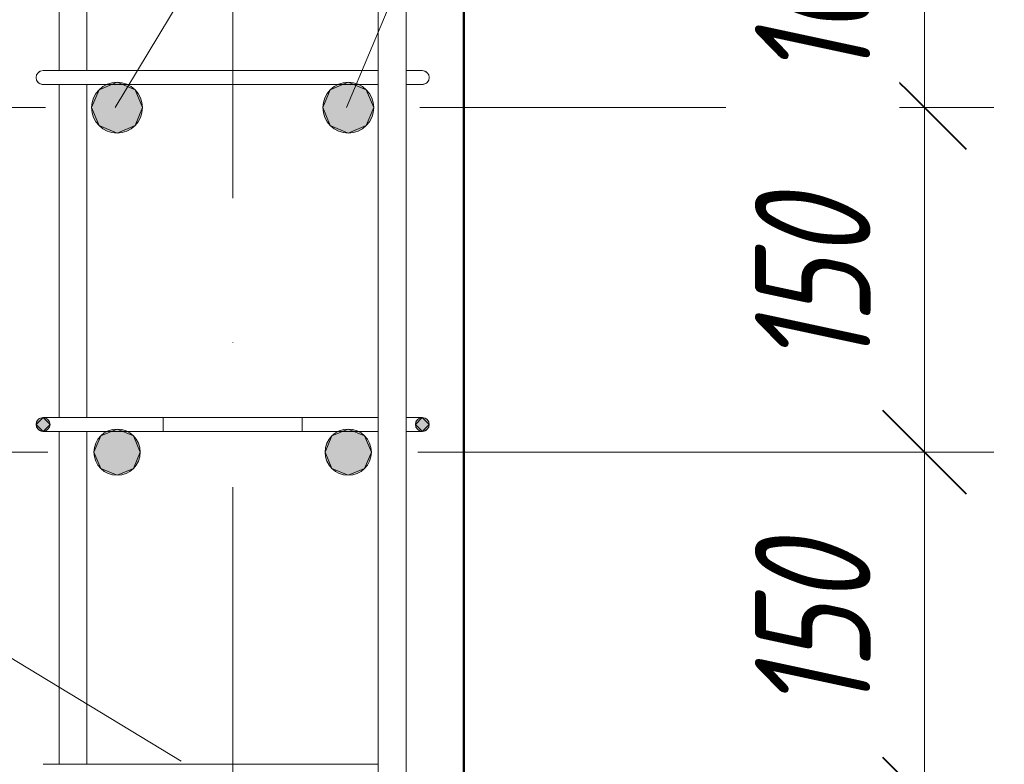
# Model space of a CAD drawing. Header units: millimetres. Extents: x -2150 to 10247, y -118926 to 7424.
# Tile 27 of 30: x 6134 to 6560, y 466 to 788. Entities that reach past the tile are written whole.
import ezdxf

# ---------------------------------------------------------------- set-up
doc = ezdxf.new("R2010")
doc.units = ezdxf.units.MM
doc.linetypes.add('ADSK_Линия сетки', pattern=[625, 500, -62.5, 0, -62.5])
for name, color, linetype, lineweight in [('A-____-____-DIMS', 211, 'Continuous', 9), ('A-____-____-DIMS-20', 211, 'Continuous', 9), ('S-COLS-____-MCUT', 52, 'Continuous', 50), ('S-GRID-____-OTLN', 1, 'Continuous', 9), ('S-RBAR-____-IDEN', 171, 'Continuous', 20), ('S-RBAR-____-MCUT', 171, 'Continuous', 20), ('S-RBAR-____-OTLN', 171, 'Continuous', 100)]:
    doc.layers.add(name, color=color, linetype=linetype, lineweight=lineweight)
doc.styles.add('GOST Common_I_6', font='GOST_Common Italic.ttf', dxfattribs={"width": 0.8, "height": 50})
doc.dimstyles.new('ADSK_Для_арматуры_Основной_2_5_мм_шаг_кол-во_Стрелки_точный_2', dxfattribs={"dimscale": 304.8, "dimtxt": 0.164979, "dimasz": 0.19685, "dimexe": 0.098425, "dimexo": 0.000322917, "dimgap": 0.026247, "dimtad": 1, "dimdec": 0, "dimlfac": 304.8, "dimdsep": 46, "dimtxsty": 'GOST Common_I_6', "dimsah": 1, "dimcen": 0.09, "dimdle": 0.098425, "dimazin": 0, "dimtfac": 1, "dimtdec": 4, "dimtix": 1, "dimtmove": 0, "dimatfit": 3, "dimfxl": 1, "dimtvp": 1, "dimtfill": 1, "dimtolj": 1, "dimtzin": 0, "dimarcsym": 2})
doc.dimstyles.new('ADSK_Округление_5мм__Узкий__3', dxfattribs={"dimscale": 304.8, "dimtxt": 0.164979, "dimasz": 0.11811, "dimexe": 0.098425, "dimexo": 0.000215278, "dimgap": 0.026247, "dimtad": 1, "dimdec": 0, "dimlfac": 304.8, "dimrnd": 5, "dimdsep": 46, "dimtxsty": 'GOST Common_I_6', "dimblk1": 'OBLIQUE', "dimblk2": 'OBLIQUE', "dimsah": 1, "dimcen": 0.09, "dimdle": 0.098425, "dimazin": 0, "dimtfac": 1, "dimtdec": 4, "dimtix": 1, "dimtmove": 0, "dimatfit": 3, "dimfxl": 1, "dimtvp": 1, "dimtfill": 1, "dimtolj": 1, "dimtzin": 0, "dimlwd": 20, "dimlwe": 20, "dimarcsym": 2})

# ---------------------------------------------------------------- blocks, each defined once
blk = doc.blocks.new('DIMBLOCK37-КЖ1_ПЭ_ВЭ1_Армирование_Пилоны_Пм-1_5')
at = {"layer": 'A-____-____-DIMS-20', "lineweight": 40}
for points in [[(5938.66, 601), (5930.76, 541), (5946.56, 541)], [(5938.66, 301), (5946.56, 361), (5930.76, 361)]]:
    blk.add_hatch(color=256, dxfattribs=at).paths.add_polyline_path(points)
at = {"layer": 'A-____-____-DIMS-20'}
for p, q in [((5938.66, 631), (5938.66, 271)), ((5938.66, 601), (5908.66, 601)), ((5938.66, 601), (6146, 601)), ((5938.66, 301), (5908.66, 301)), ((5938.66, 301), (6146, 301))]:
    blk.add_line(p, q, dxfattribs=at)
at = {"layer": 'A-____-____-DIMS-20', "lineweight": 40}
for p, q in [((5938.66, 601), (5930.76, 541)), ((5946.56, 541), (5938.66, 601)), ((5930.76, 541), (5946.56, 541)), ((5946.56, 361), (5930.76, 361)), ((5930.76, 361), (5938.66, 301)), ((5938.66, 301), (5946.56, 361))]:
    blk.add_line(p, q, dxfattribs=at)
at = {"layer": 'A-____-____-DIMS-20', "color": 0, "insert": (5865.32, 408.81), "char_height": 50, "width": 101.2533, "attachment_point": 1, "rotation": 90, "line_spacing_factor": 1.022761, "style": 'GOST Common_I_6', "bg_fill": 3, "box_fill_scale": 1.25, "bg_fill_color": 256, "bg_fill_true_color": 13158600, "bg_fill_transparency": 0}
blk.add_mtext('300', dxfattribs=at)
blk = doc.blocks.new('DIMBLOCK38-КЖ1_ПЭ_ВЭ1_Армирование_Пилоны_Пм-1_5')
at = {"layer": 'A-____-____-DIMS-20', "lineweight": 40}
for points in [[(6525.16, 451), (6517.26, 391), (6533.06, 391)], [(6525.16, 151), (6533.06, 211), (6517.26, 211)]]:
    blk.add_hatch(color=256, dxfattribs=at).paths.add_polyline_path(points)
at = {"layer": 'A-____-____-DIMS-20'}
for p, q in [((6525.16, 481), (6525.16, 121)), ((6525.16, 451), (6306, 451)), ((6525.16, 451), (6555.16, 451)), ((6525.16, 151), (6306, 151)), ((6525.16, 151), (6555.16, 151))]:
    blk.add_line(p, q, dxfattribs=at)
at = {"layer": 'A-____-____-DIMS-20', "lineweight": 40}
for p, q in [((6525.16, 451), (6517.26, 391)), ((6533.06, 391), (6525.16, 451)), ((6517.26, 391), (6533.06, 391)), ((6533.06, 211), (6517.26, 211)), ((6517.26, 211), (6525.16, 151)), ((6525.16, 151), (6533.06, 211))]:
    blk.add_line(p, q, dxfattribs=at)
at = {"layer": 'A-____-____-DIMS-20', "color": 0, "insert": (6451.81, 258.81), "char_height": 50, "width": 101.2533, "attachment_point": 1, "rotation": 90, "line_spacing_factor": 1.022761, "style": 'GOST Common_I_6', "bg_fill": 3, "box_fill_scale": 1.25, "bg_fill_color": 256, "bg_fill_true_color": 13158600, "bg_fill_transparency": 0}
blk.add_mtext('300', dxfattribs=at)
blk = doc.blocks.new('DIMBLOCK48-КЖ1_ПЭ_ВЭ1_Армирование_Пилоны_Пм-1_5')
at = {"layer": 'A-____-____-DIMS-20', "lineweight": 40}
for p, q in [((5938.66, 601), (5920.66, 619)), ((5938.66, 601), (5956.66, 583)), ((5938.66, 301), (5920.66, 319)), ((5938.66, 301), (5956.66, 283))]:
    blk.add_line(p, q, dxfattribs=at)
at = {"layer": 'A-____-____-DIMS-20', "lineweight": 20}
for p, q in [((5938.66, 601), (5908.66, 601)), ((5938.66, 301), (5938.66, 601)), ((5938.66, 601), (6146, 601)), ((5938.66, 301), (5908.66, 301)), ((5938.66, 301), (6146, 301))]:
    blk.add_line(p, q, dxfattribs=at)
at = {"layer": 'A-____-____-DIMS-20', "color": 0, "lineweight": 20, "insert": (5865.32, 408.81), "char_height": 50, "width": 101.2533, "attachment_point": 1, "rotation": 90, "line_spacing_factor": 1.022761, "style": 'GOST Common_I_6', "bg_fill": 3, "box_fill_scale": 1.25, "bg_fill_color": 256, "bg_fill_true_color": 13158600, "bg_fill_transparency": 0}
blk.add_mtext('300', dxfattribs=at)
blk = doc.blocks.new('_Oblique')
at = {"color": 0, "linetype": 'ByBlock', "lineweight": -2}
blk.add_line((-0.5, -0.5), (0.5, 0.5), dxfattribs=at)
blk = doc.blocks.new('DIMBLOCK49-КЖ1_ПЭ_ВЭ1_Армирование_Пилоны_Пм-1_5')
at = {"layer": 'A-____-____-DIMS-20', "lineweight": 40}
for p, q in [((5938.66, 750), (5920.66, 768)), ((5938.66, 750), (5956.66, 732)), ((5938.66, 601), (5920.66, 619)), ((5938.66, 601), (5956.66, 583))]:
    blk.add_line(p, q, dxfattribs=at)
at = {"layer": 'A-____-____-DIMS-20', "lineweight": 20}
for p, q in [((5938.66, 750), (5908.66, 750)), ((5938.66, 601), (5938.66, 750)), ((5938.66, 750), (6145, 750)), ((5938.66, 601), (5908.66, 601)), ((5938.66, 601), (6146, 601))]:
    blk.add_line(p, q, dxfattribs=at)
at = {"layer": 'A-____-____-DIMS-20', "color": 0, "lineweight": 20, "insert": (5865.32, 637.15), "char_height": 50, "width": 92.0485, "attachment_point": 1, "rotation": 90, "line_spacing_factor": 1.022761, "style": 'GOST Common_I_6', "bg_fill": 3, "box_fill_scale": 1.25, "bg_fill_color": 256, "bg_fill_true_color": 13158600, "bg_fill_transparency": 0}
blk.add_mtext('150', dxfattribs=at)
blk = doc.blocks.new('DIMBLOCK50-КЖ1_ПЭ_ВЭ1_Армирование_Пилоны_Пм-1_5')
at = {"layer": 'A-____-____-DIMS-20', "lineweight": 40}
for p, q in [((5938.66, 850), (5920.66, 868)), ((5938.66, 850), (5956.66, 832)), ((5938.66, 750), (5920.66, 768)), ((5938.66, 750), (5956.66, 732))]:
    blk.add_line(p, q, dxfattribs=at)
at = {"layer": 'A-____-____-DIMS-20', "lineweight": 20}
for p, q in [((5938.66, 850), (5908.66, 850)), ((5938.66, 750), (5938.66, 850)), ((5938.66, 850), (6145, 850)), ((5938.66, 750), (5908.66, 750)), ((5938.66, 750), (6145, 750))]:
    blk.add_line(p, q, dxfattribs=at)
at = {"layer": 'A-____-____-DIMS-20', "color": 0, "lineweight": 20, "insert": (5865.32, 761.65), "char_height": 50, "width": 92.0485, "attachment_point": 1, "rotation": 90, "line_spacing_factor": 1.022761, "style": 'GOST Common_I_6', "bg_fill": 3, "box_fill_scale": 1.25, "bg_fill_color": 256, "bg_fill_true_color": 13158600, "bg_fill_transparency": 0}
blk.add_mtext('100', dxfattribs=at)
blk = doc.blocks.new('DIMBLOCK57-КЖ1_ПЭ_ВЭ1_Армирование_Пилоны_Пм-1_5')
at = {"layer": 'A-____-____-DIMS-20', "lineweight": 40}
for p, q in [((6525.16, 451), (6507.16, 469)), ((6525.16, 451), (6543.16, 433)), ((6525.16, 151), (6507.16, 169)), ((6525.16, 151), (6543.16, 133))]:
    blk.add_line(p, q, dxfattribs=at)
at = {"layer": 'A-____-____-DIMS-20', "lineweight": 20}
for p, q in [((6525.16, 451), (6306, 451)), ((6525.16, 151), (6525.16, 451)), ((6525.16, 451), (6555.16, 451)), ((6525.16, 151), (6306, 151)), ((6525.16, 151), (6555.16, 151))]:
    blk.add_line(p, q, dxfattribs=at)
at = {"layer": 'A-____-____-DIMS-20', "color": 0, "lineweight": 20, "insert": (6451.81, 258.81), "char_height": 50, "width": 101.2533, "attachment_point": 1, "rotation": 90, "line_spacing_factor": 1.022761, "style": 'GOST Common_I_6', "bg_fill": 3, "box_fill_scale": 1.25, "bg_fill_color": 256, "bg_fill_true_color": 13158600, "bg_fill_transparency": 0}
blk.add_mtext('300', dxfattribs=at)
blk = doc.blocks.new('DIMBLOCK58-КЖ1_ПЭ_ВЭ1_Армирование_Пилоны_Пм-1_5')
at = {"layer": 'A-____-____-DIMS-20', "lineweight": 40}
for p, q in [((6525.16, 601), (6507.16, 619)), ((6525.16, 601), (6543.16, 583)), ((6525.16, 451), (6507.16, 469)), ((6525.16, 451), (6543.16, 433))]:
    blk.add_line(p, q, dxfattribs=at)
at = {"layer": 'A-____-____-DIMS-20', "lineweight": 20}
for p, q in [((6525.16, 601), (6306, 601)), ((6525.16, 451), (6525.16, 601)), ((6525.16, 601), (6555.16, 601)), ((6525.16, 451), (6306, 451)), ((6525.16, 451), (6555.16, 451))]:
    blk.add_line(p, q, dxfattribs=at)
at = {"layer": 'A-____-____-DIMS-20', "color": 0, "lineweight": 20, "insert": (6451.81, 487.65), "char_height": 50, "width": 92.0485, "attachment_point": 1, "rotation": 90, "line_spacing_factor": 1.022761, "style": 'GOST Common_I_6', "bg_fill": 3, "box_fill_scale": 1.25, "bg_fill_color": 256, "bg_fill_true_color": 13158600, "bg_fill_transparency": 0}
blk.add_mtext('150', dxfattribs=at)
blk = doc.blocks.new('DIMBLOCK59-КЖ1_ПЭ_ВЭ1_Армирование_Пилоны_Пм-1_5')
at = {"layer": 'A-____-____-DIMS-20', "lineweight": 40}
for p, q in [((6525.16, 750), (6507.16, 768)), ((6525.16, 750), (6543.16, 732)), ((6525.16, 601), (6507.16, 619)), ((6525.16, 601), (6543.16, 583))]:
    blk.add_line(p, q, dxfattribs=at)
at = {"layer": 'A-____-____-DIMS-20', "lineweight": 20}
for p, q in [((6525.16, 750), (6307, 750)), ((6525.16, 601), (6525.16, 750)), ((6525.16, 750), (6555.16, 750)), ((6525.16, 601), (6306, 601)), ((6525.16, 601), (6555.16, 601))]:
    blk.add_line(p, q, dxfattribs=at)
at = {"layer": 'A-____-____-DIMS-20', "color": 0, "lineweight": 20, "insert": (6451.81, 637.15), "char_height": 50, "width": 92.0485, "attachment_point": 1, "rotation": 90, "line_spacing_factor": 1.022761, "style": 'GOST Common_I_6', "bg_fill": 3, "box_fill_scale": 1.25, "bg_fill_color": 256, "bg_fill_true_color": 13158600, "bg_fill_transparency": 0}
blk.add_mtext('150', dxfattribs=at)
blk = doc.blocks.new('DIMBLOCK60-КЖ1_ПЭ_ВЭ1_Армирование_Пилоны_Пм-1_5')
at = {"layer": 'A-____-____-DIMS-20', "lineweight": 40}
for p, q in [((6525.16, 850), (6507.16, 868)), ((6525.16, 850), (6543.16, 832)), ((6525.16, 750), (6507.16, 768)), ((6525.16, 750), (6543.16, 732))]:
    blk.add_line(p, q, dxfattribs=at)
at = {"layer": 'A-____-____-DIMS-20', "lineweight": 20}
for p, q in [((6525.16, 850), (6307, 850)), ((6525.16, 750), (6525.16, 850)), ((6525.16, 850), (6555.16, 850)), ((6525.16, 750), (6307, 750)), ((6525.16, 750), (6555.16, 750))]:
    blk.add_line(p, q, dxfattribs=at)
at = {"layer": 'A-____-____-DIMS-20', "color": 0, "lineweight": 20, "insert": (6451.81, 761.65), "char_height": 50, "width": 92.0485, "attachment_point": 1, "rotation": 90, "line_spacing_factor": 1.022761, "style": 'GOST Common_I_6', "bg_fill": 3, "box_fill_scale": 1.25, "bg_fill_color": 256, "bg_fill_true_color": 13158600, "bg_fill_transparency": 0}
blk.add_mtext('100', dxfattribs=at)
blk = doc.blocks.new('DIMBLOCK63-КЖ1_ПЭ_ВЭ1_Армирование_Пилоны_Пм-1_5')
at = {"layer": 'A-____-____-DIMS-20', "lineweight": 20}
for p, q in [((6728.57, 1030), (6728.57, -280)), ((6728.57, 1000), (6346, 1000)), ((6728.57, 1000), (6758.57, 1000)), ((6728.57, -250), (6346, -250)), ((6728.57, -250), (6758.57, -250))]:
    blk.add_line(p, q, dxfattribs=at)
at = {"layer": 'A-____-____-DIMS-20', "lineweight": 40}
for p, q in [((6728.57, 1000), (6710.57, 1018)), ((6728.57, 1000), (6746.57, 982)), ((6728.57, -250), (6710.57, -232)), ((6728.57, -250), (6746.57, -268))]:
    blk.add_line(p, q, dxfattribs=at)
at = {"layer": 'A-____-____-DIMS-20', "color": 0, "lineweight": 20, "insert": (6655.23, 322.58), "char_height": 50, "width": 125.7996, "attachment_point": 1, "rotation": 90, "line_spacing_factor": 1.022761, "style": 'GOST Common_I_6', "bg_fill": 3, "box_fill_scale": 1.25, "bg_fill_color": 256, "bg_fill_true_color": 13158600, "bg_fill_transparency": 0}
blk.add_mtext('1250', dxfattribs=at)

msp = doc.modelspace()

# ---------------------------------------------------------------- hatches: boundary and pattern name
at = {"layer": 'S-RBAR-____-MCUT'}
h = msp.add_hatch(color=256, dxfattribs=at)
edge = h.paths.add_edge_path()
edge.add_arc((6176.0004, 749.9997), 11, 0, 360)
for points in [[(6176.0004, 738.9997), (6183.7785, 742.2215), (6187.0004, 749.9997), (6183.7785, 757.7778), (6176.0004, 760.9997), (6168.2222, 757.7778), (6165.0004, 749.9997), (6168.2222, 742.2215)], [(6276.0004, 738.9997), (6283.7785, 742.2215), (6287.0004, 749.9997), (6283.7785, 757.7778), (6276.0004, 760.9997), (6268.2222, 757.7778), (6265.0004, 749.9997), (6268.2222, 742.2215)], [(6144.0113, 609.9997), (6147.0113, 612.9997), (6144.0113, 615.9997), (6141.0113, 612.9997), (6142.9227, 611.0882)], [(6307.9895, 609.9997), (6310.9895, 612.9997), (6307.9895, 615.9997), (6304.9895, 612.9997), (6307.0647, 610.9244)], [(6176.0004, 590.9997), (6183.0714, 593.9286), (6186.0004, 600.9997), (6183.0714, 608.0707), (6176.0004, 610.9997), (6168.9293, 608.0707), (6166.0004, 600.9997), (6168.9293, 593.9286)], [(6276.0004, 590.9997), (6283.0714, 593.9286), (6286.0004, 600.9997), (6283.0714, 608.0707), (6276.0004, 610.9997), (6268.9293, 608.0707), (6266.0004, 600.9997), (6268.9293, 593.9286)]]:
    msp.add_hatch(color=256, dxfattribs=at).paths.add_polyline_path(points)
h = msp.add_hatch(color=256, dxfattribs=at)
edge = h.paths.add_edge_path()
edge.add_arc((6276.0004, 749.9997), 11, 0, 360)
h = msp.add_hatch(color=256, dxfattribs=at)
edge = h.paths.add_edge_path()
edge.add_arc((6144.0113, 612.9997), 3, 0, 360)
h = msp.add_hatch(color=256, dxfattribs=at)
edge = h.paths.add_edge_path()
edge.add_arc((6307.9895, 612.9997), 3, 0, 360)
h = msp.add_hatch(color=256, dxfattribs=at)
edge = h.paths.add_edge_path()
edge.add_arc((6176.0004, 600.9997), 10, 0, 360)
h = msp.add_hatch(color=256, dxfattribs=at)
edge = h.paths.add_edge_path()
edge.add_arc((6276.0004, 600.9997), 10, 0, 360)

# ---------------------------------------------------------------- linework, layer by layer
at = {"layer": 'S-COLS-____-MCUT'}
msp.add_line((6326.0004, -250.0003), (6326.0004, 999.9997), dxfattribs=at)
at = {"layer": 'S-GRID-____-OTLN', "linetype": 'ADSK_Линия сетки'}
msp.add_line((6226.0004, 1210.9158), (6226.0004, -690.5054), dxfattribs=at)
at = {"layer": 'S-RBAR-____-IDEN'}
for p in [(6175.22, 749.9997), (6275.22, 749.9997)]:
    msp.add_line(p, (6503.6432, 1295.5675), dxfattribs=at)
at = {"layer": 'S-RBAR-____-MCUT'}
for p, q in [((6176.0004, 760.9997), (6168.2222, 757.7778)), ((6183.7785, 757.7778), (6176.0004, 760.9997)), ((6276.0004, 760.9997), (6268.2222, 757.7778)), ((6283.7785, 757.7778), (6276.0004, 760.9997)), ((6168.2222, 757.7778), (6165.0004, 749.9997)), ((6187.0004, 749.9997), (6183.7785, 757.7778)), ((6268.2222, 757.7778), (6265.0004, 749.9997)), ((6287.0004, 749.9997), (6283.7785, 757.7778)), ((6165.0004, 749.9997), (6168.2222, 742.2215)), ((6183.7785, 742.2215), (6187.0004, 749.9997)), ((6265.0004, 749.9997), (6268.2222, 742.2215)), ((6283.7785, 742.2215), (6287.0004, 749.9997)), ((6168.2222, 742.2215), (6176.0004, 738.9997)), ((6176.0004, 738.9997), (6183.7785, 742.2215)), ((6268.2222, 742.2215), (6276.0004, 738.9997)), ((6276.0004, 738.9997), (6283.7785, 742.2215)), ((6144.0113, 615.9997), (6141.0113, 612.9997)), ((6162.0004, 615.9997), (6144.0113, 615.9997)), ((6147.0113, 612.9997), (6144.0113, 615.9997)), ((6307.9895, 615.9997), (6301.1282, 615.9997)), ((6307.9895, 615.9997), (6304.9895, 612.9997)), ((6310.9895, 612.9997), (6307.9895, 615.9997)), ((6141.0113, 612.9997), (6142.9227, 611.0882)), ((6142.9227, 611.0882), (6144.0113, 609.9997)), ((6144.0113, 609.9997), (6147.0113, 612.9997)), ((6162.0004, 609.9997), (6144.0113, 609.9997)), ((6176.0004, 610.9997), (6168.9293, 608.0707)), ((6183.0714, 608.0707), (6176.0004, 610.9997)), ((6276.0004, 610.9997), (6268.9293, 608.0707)), ((6283.0714, 608.0707), (6276.0004, 610.9997)), ((6307.9895, 609.9997), (6301.1282, 609.9997)), ((6304.9895, 612.9997), (6307.0647, 610.9244)), ((6307.0647, 610.9244), (6307.9895, 609.9997)), ((6307.9895, 609.9997), (6310.9895, 612.9997)), ((6168.9293, 608.0707), (6166.0004, 600.9997)), ((6186.0004, 600.9997), (6183.0714, 608.0707)), ((6268.9293, 608.0707), (6266.0004, 600.9997)), ((6286.0004, 600.9997), (6283.0714, 608.0707)), ((6166.0004, 600.9997), (6168.9293, 593.9286)), ((6183.0714, 593.9286), (6186.0004, 600.9997)), ((6266.0004, 600.9997), (6268.9293, 593.9286)), ((6283.0714, 593.9286), (6286.0004, 600.9997)), ((6168.9293, 593.9286), (6176.0004, 590.9997)), ((6176.0004, 590.9997), (6183.0714, 593.9286)), ((6268.9293, 593.9286), (6276.0004, 590.9997)), ((6276.0004, 590.9997), (6283.0714, 593.9286))]:
    msp.add_line(p, q, dxfattribs=at)
for centre, radius in [((6176.0004, 749.9997), 11), ((6276.0004, 749.9997), 11), ((6144.0113, 612.9997), 3), ((6307.9895, 612.9997), 3), ((6176.0004, 600.9997), 10), ((6276.0004, 600.9997), 10)]:
    msp.add_circle(centre, radius, dxfattribs=at)
at = {"layer": 'S-RBAR-____-OTLN', "lineweight": 20}
for p, q in [((6150.9816, 765.9997), (6150.9816, 934.0911)), ((6288.9816, 934.0911), (6288.9816, -181.9089)), ((6300.9816, 934.0911), (6300.9816, -181.9089)), ((6162.9816, 765.9997), (6162.9816, 904.7855)), ((6161.9931, 765.9997), (6143.9931, 765.9997)), ((6161.9931, 765.9997), (6288.9816, 765.9997)), ((6307.9931, 765.9997), (6301.1487, 765.9997)), ((6161.9931, 759.9997), (6143.9931, 759.9997)), ((6150.9816, 615.9997), (6150.9816, 759.9997)), ((6161.9931, 759.9997), (6288.9816, 759.9997)), ((6162.9816, 615.9997), (6162.9816, 759.9997)), ((6307.9931, 759.9997), (6301.3342, 759.9997)), ((6196.0004, 615.9997), (6162.0004, 615.9997)), ((6196.0004, 615.9997), (6196.0004, 609.9997)), ((6196.0004, 615.9997), (6256.0004, 615.9997)), ((6288.9816, 615.9997), (6256.0004, 615.9997)), ((6256.0004, 615.9997), (6256.0004, 609.9997)), ((6150.9816, 466.0716), (6150.9816, 609.9997)), ((6196.0004, 609.9997), (6162.0004, 609.9997)), ((6162.9816, 466.0716), (6162.9816, 609.9997)), ((6196.0004, 609.9997), (6256.0004, 609.9997)), ((6288.9816, 609.9997), (6256.0004, 609.9997)), ((6161.9931, 465.9997), (6143.9931, 465.9997)), ((6161.9931, 465.9997), (6288.9816, 465.9997))]:
    msp.add_line(p, q, dxfattribs=at)
for centre, start, end in [((6143.9931, 762.9997), 90, 270), ((6143.9931, 762.9997), 90, 270), ((6143.9931, 762.9997), 120, 150), ((6143.9931, 762.9997), 120, 150), ((6143.9931, 762.9997), 120, 150), ((6143.9931, 762.9997), 120, 150), ((6143.9931, 762.9997), 120, 150), ((6143.9931, 762.9997), 120, 150), ((6143.9931, 762.9997), 120, 150), ((6143.9931, 762.9997), 120, 150), ((6143.9931, 762.9997), 120, 150), ((6143.9931, 762.9997), 120, 150), ((6143.9931, 762.9997), 120, 150), ((6143.9931, 762.9997), 120, 150), ((6143.9931, 762.9997), 120, 150), ((6143.9931, 762.9997), 120, 150), ((6143.9931, 762.9997), 120, 150), ((6143.9931, 762.9997), 120, 150), ((6143.9931, 762.9997), 120, 150), ((6143.9931, 762.9997), 120, 150), ((6143.9931, 762.9997), 120, 150), ((6143.9931, 762.9997), 120, 150), ((6143.9931, 762.9997), 120, 150), ((6143.9931, 762.9997), 120, 150), ((6143.9931, 762.9997), 120, 150), ((6143.9931, 762.9997), 120, 150), ((6143.9931, 762.9997), 120, 150), ((6143.9931, 762.9997), 120, 150), ((6143.9931, 762.9997), 120, 150), ((6143.9931, 762.9997), 120, 150), ((6307.9931, 762.9997), 270, 90), ((6307.9931, 762.9997), 270, 90), ((6307.9931, 762.9997), 30, 60), ((6307.9931, 762.9997), 30, 60), ((6307.9931, 762.9997), 30, 60), ((6307.9931, 762.9997), 30, 60), ((6307.9931, 762.9997), 30, 60), ((6307.9931, 762.9997), 30, 60), ((6307.9931, 762.9997), 30, 60), ((6307.9931, 762.9997), 30, 60), ((6307.9931, 762.9997), 30, 60), ((6307.9931, 762.9997), 30, 60), ((6307.9931, 762.9997), 30, 60), ((6307.9931, 762.9997), 30, 60), ((6307.9931, 762.9997), 30, 60), ((6307.9931, 762.9997), 30, 60), ((6307.9931, 762.9997), 30, 60), ((6307.9931, 762.9997), 30, 60), ((6307.9931, 762.9997), 30, 60), ((6307.9931, 762.9997), 30, 60), ((6307.9931, 762.9997), 30, 60), ((6307.9931, 762.9997), 30, 60), ((6307.9931, 762.9997), 30, 60), ((6307.9931, 762.9997), 30, 60), ((6307.9931, 762.9997), 30, 60), ((6307.9931, 762.9997), 30, 60), ((6307.9931, 762.9997), 30, 60), ((6307.9931, 762.9997), 30, 60), ((6307.9931, 762.9997), 30, 60), ((6307.9931, 762.9997), 30, 60), ((6143.9931, 762.9997), 210, 240), ((6143.9931, 762.9997), 210, 240), ((6143.9931, 762.9997), 210, 240), ((6143.9931, 762.9997), 210, 240), ((6143.9931, 762.9997), 210, 240), ((6143.9931, 762.9997), 210, 240), ((6143.9931, 762.9997), 210, 240), ((6143.9931, 762.9997), 210, 240), ((6143.9931, 762.9997), 210, 240), ((6143.9931, 762.9997), 210, 240), ((6143.9931, 762.9997), 210, 240), ((6143.9931, 762.9997), 210, 240), ((6143.9931, 762.9997), 210, 240), ((6143.9931, 762.9997), 210, 240), ((6143.9931, 762.9997), 210, 240), ((6143.9931, 762.9997), 210, 240), ((6143.9931, 762.9997), 210, 240), ((6143.9931, 762.9997), 210, 240), ((6143.9931, 762.9997), 210, 240), ((6143.9931, 762.9997), 210, 240), ((6143.9931, 762.9997), 210, 240), ((6143.9931, 762.9997), 210, 240), ((6143.9931, 762.9997), 210, 240), ((6143.9931, 762.9997), 210, 240), ((6143.9931, 762.9997), 210, 240), ((6143.9931, 762.9997), 210, 240), ((6143.9931, 762.9997), 210, 240), ((6143.9931, 762.9997), 210, 240), ((6143.9931, 762.9997), 255, 270), ((6143.9931, 762.9997), 255, 270), ((6143.9931, 762.9997), 255, 270), ((6143.9931, 762.9997), 255, 270), ((6143.9931, 762.9997), 255, 270), ((6143.9931, 762.9997), 255, 270), ((6143.9931, 762.9997), 255, 270), ((6143.9931, 762.9997), 255, 270), ((6143.9931, 762.9997), 255, 270), ((6143.9931, 762.9997), 255, 270), ((6143.9931, 762.9997), 255, 270), ((6143.9931, 762.9997), 255, 270), ((6143.9931, 762.9997), 255, 270), ((6143.9931, 762.9997), 255, 270), ((6143.9931, 762.9997), 255, 270), ((6143.9931, 762.9997), 255, 270), ((6143.9931, 762.9997), 255, 270), ((6143.9931, 762.9997), 255, 270), ((6143.9931, 762.9997), 255, 270), ((6143.9931, 762.9997), 255, 270), ((6143.9931, 762.9997), 255, 270), ((6143.9931, 762.9997), 255, 270), ((6143.9931, 762.9997), 255, 270), ((6143.9931, 762.9997), 255, 270), ((6143.9931, 762.9997), 255, 270), ((6143.9931, 762.9997), 255, 270), ((6143.9931, 762.9997), 255, 270), ((6143.9931, 762.9997), 255, 270), ((6307.9931, 762.9997), 270, 285), ((6307.9931, 762.9997), 270, 285), ((6307.9931, 762.9997), 270, 285), ((6307.9931, 762.9997), 270, 285), ((6307.9931, 762.9997), 270, 285), ((6307.9931, 762.9997), 270, 285), ((6307.9931, 762.9997), 270, 285), ((6307.9931, 762.9997), 270, 285), ((6307.9931, 762.9997), 270, 285), ((6307.9931, 762.9997), 270, 285), ((6307.9931, 762.9997), 270, 285), ((6307.9931, 762.9997), 270, 285), ((6307.9931, 762.9997), 270, 285), ((6307.9931, 762.9997), 270, 285), ((6307.9931, 762.9997), 270, 285), ((6307.9931, 762.9997), 270, 285), ((6307.9931, 762.9997), 270, 285), ((6307.9931, 762.9997), 270, 285), ((6307.9931, 762.9997), 270, 285), ((6307.9931, 762.9997), 270, 285), ((6307.9931, 762.9997), 270, 285), ((6307.9931, 762.9997), 270, 285), ((6307.9931, 762.9997), 270, 285), ((6307.9931, 762.9997), 270, 285), ((6307.9931, 762.9997), 270, 285), ((6307.9931, 762.9997), 270, 285), ((6307.9931, 762.9997), 270, 285), ((6307.9931, 762.9997), 270, 285), ((6307.9931, 762.9997), 301.735586, 330), ((6307.9931, 762.9997), 301.735586, 330), ((6307.9931, 762.9997), 301.735586, 330), ((6307.9931, 762.9997), 301.735586, 330), ((6307.9931, 762.9997), 301.735586, 330), ((6307.9931, 762.9997), 301.735586, 330), ((6307.9931, 762.9997), 301.735586, 330), ((6307.9931, 762.9997), 301.735586, 330), ((6307.9931, 762.9997), 301.735586, 330), ((6307.9931, 762.9997), 301.735586, 330), ((6307.9931, 762.9997), 301.735586, 330), ((6307.9931, 762.9997), 301.735586, 330), ((6307.9931, 762.9997), 301.735586, 330), ((6307.9931, 762.9997), 301.735586, 330), ((6307.9931, 762.9997), 301.735586, 330), ((6307.9931, 762.9997), 301.735586, 330), ((6307.9931, 762.9997), 301.735586, 330), ((6307.9931, 762.9997), 301.735586, 330), ((6307.9931, 762.9997), 301.735586, 330), ((6307.9931, 762.9997), 301.735586, 330), ((6307.9931, 762.9997), 301.735586, 330), ((6307.9931, 762.9997), 301.735586, 330), ((6307.9931, 762.9997), 301.735586, 330), ((6307.9931, 762.9997), 301.735586, 330), ((6307.9931, 762.9997), 301.735586, 330), ((6307.9931, 762.9997), 301.735586, 330), ((6307.9931, 762.9997), 301.735586, 330), ((6307.9931, 762.9997), 301.735586, 330), ((6144.0004, 612.9997), 90, 270), ((6144.0004, 612.9997), 90, 270), ((6144.0004, 612.9997), 120, 144.83412), ((6144.0004, 612.9997), 120, 144.83412), ((6144.0004, 612.9997), 120, 144.83412), ((6144.0004, 612.9997), 120, 144.83412), ((6144.0004, 612.9997), 120, 144.83412), ((6144.0004, 612.9997), 120, 144.83412), ((6144.0004, 612.9997), 120, 144.83412), ((6144.0004, 612.9997), 120, 144.83412), ((6144.0004, 612.9997), 120, 144.83412), ((6144.0004, 612.9997), 120, 144.83412), ((6144.0004, 612.9997), 120, 144.83412), ((6144.0004, 612.9997), 120, 144.83412), ((6144.0004, 612.9997), 120, 144.83412), ((6144.0004, 612.9997), 120, 144.83412), ((6144.0004, 612.9997), 120, 144.83412), ((6144.0004, 612.9997), 120, 144.83412), ((6144.0004, 612.9997), 120, 144.83412), ((6144.0004, 612.9997), 120, 144.83412), ((6144.0004, 612.9997), 120, 144.83412), ((6144.0004, 612.9997), 120, 144.83412), ((6144.0004, 612.9997), 120, 144.83412), ((6144.0004, 612.9997), 120, 144.83412), ((6144.0004, 612.9997), 120, 144.83412), ((6144.0004, 612.9997), 120, 144.83412), ((6144.0004, 612.9997), 120, 144.83412), ((6144.0004, 612.9997), 120, 144.83412), ((6308.0004, 612.9997), 270, 90), ((6308.0004, 612.9997), 270, 90), ((6308.0004, 612.9997), 35.16588, 58.438958), ((6308.0004, 612.9997), 35.16588, 58.438958), ((6308.0004, 612.9997), 35.16588, 58.438958), ((6308.0004, 612.9997), 35.16588, 58.438958), ((6308.0004, 612.9997), 35.16588, 58.438958), ((6308.0004, 612.9997), 35.16588, 58.438958), ((6308.0004, 612.9997), 35.16588, 58.438958), ((6308.0004, 612.9997), 35.16588, 58.438958), ((6308.0004, 612.9997), 35.16588, 58.438958), ((6308.0004, 612.9997), 35.16588, 58.438958), ((6308.0004, 612.9997), 35.16588, 58.438958), ((6308.0004, 612.9997), 35.16588, 58.438958), ((6308.0004, 612.9997), 35.16588, 58.438958), ((6308.0004, 612.9997), 35.16588, 58.438958), ((6308.0004, 612.9997), 35.16588, 58.438958), ((6308.0004, 612.9997), 35.16588, 58.438958), ((6308.0004, 612.9997), 35.16588, 58.438958), ((6308.0004, 612.9997), 35.16588, 58.438958), ((6308.0004, 612.9997), 35.16588, 58.438958), ((6308.0004, 612.9997), 35.16588, 58.438958), ((6308.0004, 612.9997), 35.16588, 58.438958), ((6308.0004, 612.9997), 35.16588, 58.438958), ((6308.0004, 612.9997), 35.16588, 58.438958), ((6308.0004, 612.9997), 35.16588, 58.438958), ((6308.0004, 612.9997), 35.16588, 58.438958), ((6308.0004, 612.9997), 35.16588, 58.438958), ((6144.0004, 612.9997), 210, 240), ((6144.0004, 612.9997), 210, 240), ((6144.0004, 612.9997), 210, 240), ((6144.0004, 612.9997), 210, 240), ((6144.0004, 612.9997), 210, 240), ((6144.0004, 612.9997), 210, 240), ((6144.0004, 612.9997), 210, 240), ((6144.0004, 612.9997), 210, 240), ((6144.0004, 612.9997), 210, 240), ((6144.0004, 612.9997), 210, 240), ((6144.0004, 612.9997), 210, 240), ((6144.0004, 612.9997), 210, 240), ((6144.0004, 612.9997), 210, 240), ((6144.0004, 612.9997), 210, 240), ((6144.0004, 612.9997), 210, 240), ((6144.0004, 612.9997), 210, 240), ((6144.0004, 612.9997), 210, 240), ((6144.0004, 612.9997), 210, 240), ((6144.0004, 612.9997), 210, 240), ((6144.0004, 612.9997), 210, 240), ((6144.0004, 612.9997), 210, 240), ((6144.0004, 612.9997), 210, 240), ((6144.0004, 612.9997), 210, 240), ((6144.0004, 612.9997), 210, 240), ((6144.0004, 612.9997), 210, 240), ((6144.0004, 612.9997), 210, 240), ((6144.0004, 612.9997), 255, 270), ((6144.0004, 612.9997), 255, 270), ((6144.0004, 612.9997), 255, 270), ((6144.0004, 612.9997), 255, 270), ((6144.0004, 612.9997), 255, 270), ((6144.0004, 612.9997), 255, 270), ((6144.0004, 612.9997), 255, 270), ((6144.0004, 612.9997), 255, 270), ((6144.0004, 612.9997), 255, 270), ((6144.0004, 612.9997), 255, 270), ((6144.0004, 612.9997), 255, 270), ((6144.0004, 612.9997), 255, 270), ((6144.0004, 612.9997), 255, 270), ((6144.0004, 612.9997), 255, 270), ((6144.0004, 612.9997), 255, 270), ((6144.0004, 612.9997), 255, 270), ((6144.0004, 612.9997), 255, 270), ((6144.0004, 612.9997), 255, 270), ((6144.0004, 612.9997), 255, 270), ((6144.0004, 612.9997), 255, 270), ((6144.0004, 612.9997), 255, 270), ((6144.0004, 612.9997), 255, 270), ((6144.0004, 612.9997), 255, 270), ((6144.0004, 612.9997), 255, 270), ((6144.0004, 612.9997), 255, 270), ((6144.0004, 612.9997), 255, 270), ((6308.0004, 612.9997), 270, 285), ((6308.0004, 612.9997), 270, 285), ((6308.0004, 612.9997), 270, 285), ((6308.0004, 612.9997), 270, 285), ((6308.0004, 612.9997), 270, 285), ((6308.0004, 612.9997), 270, 285), ((6308.0004, 612.9997), 270, 285), ((6308.0004, 612.9997), 270, 285), ((6308.0004, 612.9997), 270, 285), ((6308.0004, 612.9997), 270, 285), ((6308.0004, 612.9997), 270, 285), ((6308.0004, 612.9997), 270, 285), ((6308.0004, 612.9997), 270, 285), ((6308.0004, 612.9997), 270, 285), ((6308.0004, 612.9997), 270, 285), ((6308.0004, 612.9997), 270, 285), ((6308.0004, 612.9997), 270, 285), ((6308.0004, 612.9997), 270, 285), ((6308.0004, 612.9997), 270, 285), ((6308.0004, 612.9997), 270, 285), ((6308.0004, 612.9997), 270, 285), ((6308.0004, 612.9997), 270, 285), ((6308.0004, 612.9997), 270, 285), ((6308.0004, 612.9997), 270, 285), ((6308.0004, 612.9997), 270, 285), ((6308.0004, 612.9997), 270, 285), ((6308.0004, 612.9997), 300, 330), ((6308.0004, 612.9997), 300, 330), ((6308.0004, 612.9997), 300, 330), ((6308.0004, 612.9997), 300, 330), ((6308.0004, 612.9997), 300, 330), ((6308.0004, 612.9997), 300, 330), ((6308.0004, 612.9997), 300, 330), ((6308.0004, 612.9997), 300, 330), ((6308.0004, 612.9997), 300, 330), ((6308.0004, 612.9997), 300, 330), ((6308.0004, 612.9997), 300, 330), ((6308.0004, 612.9997), 300, 330), ((6308.0004, 612.9997), 300, 330), ((6308.0004, 612.9997), 300, 330), ((6308.0004, 612.9997), 300, 330), ((6308.0004, 612.9997), 300, 330), ((6308.0004, 612.9997), 300, 330), ((6308.0004, 612.9997), 300, 330), ((6308.0004, 612.9997), 300, 330), ((6308.0004, 612.9997), 300, 330), ((6308.0004, 612.9997), 300, 330), ((6308.0004, 612.9997), 300, 330), ((6308.0004, 612.9997), 300, 330), ((6308.0004, 612.9997), 300, 330), ((6308.0004, 612.9997), 300, 330), ((6308.0004, 612.9997), 300, 330)]:
    msp.add_arc(centre, 3, start, end, dxfattribs=at)

# ---------------------------------------------------------------- next in the draw order: dimensions: what is measured, and where the dimension line sits
at = {"layer": 'A-____-____-DIMS'}
for base, p1, p2, picture, middle in [((5938.6602, 300.9997), (6176.0004, 600.9997), (6176.0004, 300.9997), 'DIMBLOCK37-КЖ1_ПЭ_ВЭ1_Армирование_Пилоны_Пм-1_5', (5905.6602, 450.9997)), ((6525.1561, 150.9997), (6276.0004, 450.9997), (6276.0004, 150.9997), 'DIMBLOCK38-КЖ1_ПЭ_ВЭ1_Армирование_Пилоны_Пм-1_5', (6492.1561, 300.9997))]:
    dim = msp.add_linear_dim(base=base, p1=p1, p2=p2, angle=90, dimstyle='ADSK_Для_арматуры_Основной_2_5_мм_шаг_кол-во_Стрелки_точный_2', override={"dimpost": '<>', "dimfxl": 300}, dxfattribs=at)
    dim.commit()
    dim.dimension.update_dxf_attribs({"geometry": picture, "text_midpoint": middle})

# ---------------------------------------------------------------- next in the draw order: texts
at = {"layer": 'S-RBAR-____-IDEN', "lineweight": 9, "insert": (6550.093, 376.6843), "char_height": 50, "width": 103.8987, "attachment_point": 1, "rotation": 90, "style": 'GOST Common_I_6', "bg_fill": 3, "box_fill_scale": 1.25, "bg_fill_color": 256, "bg_fill_true_color": 13158600, "bg_fill_transparency": 0}
msp.add_mtext('500', dxfattribs=at)

# ---------------------------------------------------------------- next in the draw order: dimensions: what is measured, and where the dimension line sits
at = {"layer": 'A-____-____-DIMS', "lineweight": 20}
dim = msp.add_linear_dim(base=(5938.6602, 600.9997), p1=(6166.0004, 300.9997), p2=(6166.0004, 600.9997), angle=90, dimstyle='ADSK_Округление_5мм__Узкий__3', override={"dimpost": '<>', "dimfxl": 300}, dxfattribs=at)
dim.commit()
dim.dimension.update_dxf_attribs({"geometry": 'DIMBLOCK48-КЖ1_ПЭ_ВЭ1_Армирование_Пилоны_Пм-1_5', "text_midpoint": (5905.6602, 450.9997)})

# ---------------------------------------------------------------- next in the draw order: dimensions: what is measured, and where the dimension line sits
for base, p1, p2, override, picture, middle in [((5938.6602, 749.9997), (6166.0004, 600.9997), (6165.0004, 749.9997), {"dimpost": '<>', "dimfxl": 149.003356}, 'DIMBLOCK49-КЖ1_ПЭ_ВЭ1_Армирование_Пилоны_Пм-1_5', (5905.6602, 675.4997)), ((6525.1561, 450.9997), (6286.0004, 150.9997), (6286.0004, 450.9997), {"dimpost": '<>', "dimfxl": 300}, 'DIMBLOCK57-КЖ1_ПЭ_ВЭ1_Армирование_Пилоны_Пм-1_5', (6492.1561, 300.9997))]:
    dim = msp.add_linear_dim(base=base, p1=p1, p2=p2, angle=90, dimstyle='ADSK_Округление_5мм__Узкий__3', override=override, dxfattribs=at)
    dim.commit()
    dim.dimension.update_dxf_attribs({"geometry": picture, "text_midpoint": middle})

# ---------------------------------------------------------------- next in the draw order: dimensions: what is measured, and where the dimension line sits
for base, p1, p2, override, picture, middle in [((5938.6602, 849.9997), (6165.0004, 749.9997), (6165.0004, 849.9997), {"dimpost": '<>', "dimfxl": 100}, 'DIMBLOCK50-КЖ1_ПЭ_ВЭ1_Армирование_Пилоны_Пм-1_5', (5905.6602, 799.9997)), ((6525.1561, 600.9997), (6286.0004, 450.9997), (6286.0004, 600.9997), {"dimpost": '<>', "dimfxl": 150}, 'DIMBLOCK58-КЖ1_ПЭ_ВЭ1_Армирование_Пилоны_Пм-1_5', (6491.8341, 525.9997))]:
    dim = msp.add_linear_dim(base=base, p1=p1, p2=p2, angle=90, dimstyle='ADSK_Округление_5мм__Узкий__3', override=override, dxfattribs=at)
    dim.commit()
    dim.dimension.update_dxf_attribs({"geometry": picture, "text_midpoint": middle})

# ---------------------------------------------------------------- next in the draw order: linework, layer by layer
at = {"layer": 'S-RBAR-____-IDEN'}
msp.add_line((6203.6732, 467.4198), (5688.3735, 779.6515), dxfattribs=at)

# ---------------------------------------------------------------- next in the draw order: dimensions: what is measured, and where the dimension line sits
at = {"layer": 'A-____-____-DIMS', "lineweight": 20}
dim = msp.add_linear_dim(base=(6525.1561, 749.9997), p1=(6286.0004, 600.9997), p2=(6287.0004, 749.9997), angle=90, dimstyle='ADSK_Округление_5мм__Узкий__3', override={"dimpost": '<>', "dimfxl": 149.003356}, dxfattribs=at)
dim.commit()
dim.dimension.update_dxf_attribs({"geometry": 'DIMBLOCK59-КЖ1_ПЭ_ВЭ1_Армирование_Пилоны_Пм-1_5', "text_midpoint": (6492.1561, 675.4997)})

# ---------------------------------------------------------------- next in the draw order: dimensions: what is measured, and where the dimension line sits
dim = msp.add_linear_dim(base=(6525.1561, 849.9997), p1=(6287.0004, 749.9997), p2=(6287.0004, 849.9997), angle=90, dimstyle='ADSK_Округление_5мм__Узкий__3', override={"dimpost": '<>', "dimfxl": 100}, dxfattribs=at)
dim.commit()
dim.dimension.update_dxf_attribs({"geometry": 'DIMBLOCK60-КЖ1_ПЭ_ВЭ1_Армирование_Пилоны_Пм-1_5', "text_midpoint": (6492.1561, 799.9997)})

# ---------------------------------------------------------------- next in the draw order: dimensions: what is measured, and where the dimension line sits
dim = msp.add_linear_dim(base=(6728.5709, -250.0003), p1=(6326.0004, 999.9997), p2=(6326.0004, -250.0003), angle=90, dimstyle='ADSK_Округление_5мм__Узкий__3', override={"dimpost": '<>', "dimfxl": 1250}, dxfattribs=at)
dim.commit()
dim.dimension.update_dxf_attribs({"geometry": 'DIMBLOCK63-КЖ1_ПЭ_ВЭ1_Армирование_Пилоны_Пм-1_5', "text_midpoint": (6695.5709, 374.9997)})

doc.saveas('drawing.dxf')
